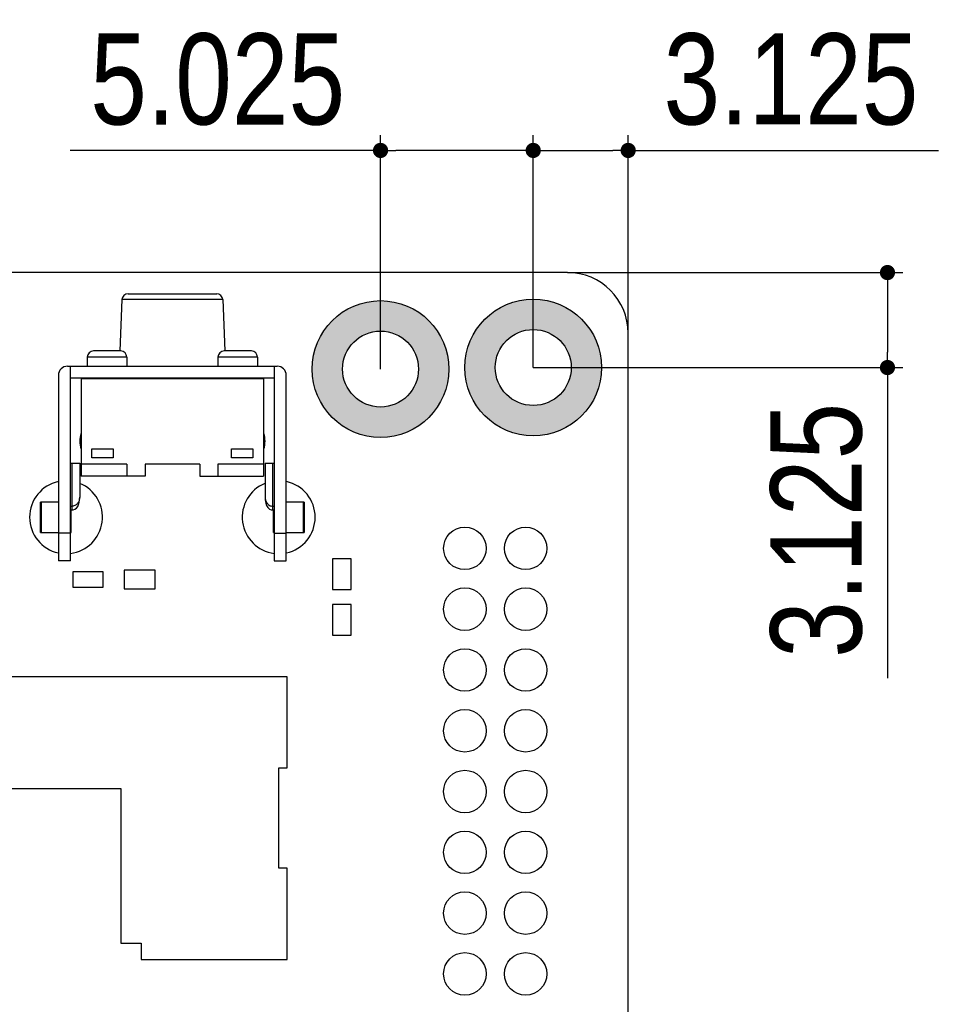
# Model space of a CAD drawing. Header units: millimetres. Extents: x 440 to 595, y -43 to 361.
# Tile 47 of 47: x 558 to 588, y 329 to 361. Entities that reach past the tile are written whole.
import ezdxf

# ---------------------------------------------------------------- set-up
doc = ezdxf.new("R2010")
doc.units = ezdxf.units.MM
doc.header["$LTSCALE"] = 16.335
doc.header["$PDMODE"] = 3
doc.header["$PDSIZE"] = 8
doc.layers.get('0').update_dxf_attribs({"linetype": 'CONTINUOUS'})
doc.layers.get('Defpoints').update_dxf_attribs({"linetype": 'CONTINUOUS'})
doc.layers.add('01 实线', color=7, linetype='CONTINUOUS')
doc.styles.add('Font_1_Times New Roman', font='times.ttf', dxfattribs={"width": 0.8})
doc.styles.add('Font_2_Arial', font='arial.ttf', dxfattribs={"width": 0.8})
doc.dimstyles.new('Dim._1_spot', dxfattribs={"dimtxt": 3, "dimasz": 0.5, "dimexe": 0.5, "dimexo": 0, "dimgap": 0.8, "dimtad": 1, "dimdec": 3, "dimzin": 9, "dimdsep": 46, "dimtxsty": 'Font_1_Times New Roman', "dimblk": 'DOT', "dimcen": 0.1, "dimclrd": 256, "dimclre": 256, "dimclrt": 256, "dimadec": 0, "dimazin": 0, "dimtp": 0.1, "dimtm": 0.1, "dimtfac": 1, "dimtdec": 3, "dimtmove": 0, "dimatfit": 3, "dimfxl": 0, "dimtolj": 1, "dimlwd": -1, "dimlwe": -1, "dimarcsym": 0})

# ---------------------------------------------------------------- blocks, each defined once
blk = doc.blocks.new('_Dot')
at = {"color": 0, "linetype": 'ByBlock', "lineweight": -2}
blk.add_line((-0.5, 0), (-1, 0), dxfattribs=at)
at = {"color": 0, "linetype": 'ByBlock', "const_width": 0.5}
blk.add_lwpolyline([(-0.25, 0, 1), (0.25, 0, 1)], format="xyb", close=True, dxfattribs=at)
blk = doc.blocks.new('*D5')
at = {"layer": '01 实线'}
for p, q in [((569.772, 349.462), (569.772, 357.154)), ((574.797, 349.512), (574.797, 357.154)), ((569.772, 356.654), (559.555, 356.654)), ((574.297, 356.654), (570.272, 356.654))]:
    blk.add_line(p, q, dxfattribs=at)
at = {"layer": 'Defpoints', "color": 0}
for p in [(569.772, 356.654), (569.772, 349.462), (574.797, 349.512)]:
    blk.add_point(p, dxfattribs=at)
at = {"layer": '01 实线', "xscale": 0.5, "yscale": 0.5, "zscale": 0.5, "rotation": 180}
blk.add_blockref('_Dot', (569.772, 356.654), dxfattribs=at)
at = {"layer": '01 实线', "xscale": 0.5, "yscale": 0.5, "zscale": 0.5}
blk.add_blockref('_Dot', (574.797, 356.654), dxfattribs=at)
at = {"layer": '01 实线', "insert": (564.413, 358.986), "char_height": 3, "attachment_point": 5, "style": 'Font_2_Arial'}
blk.add_mtext('\\A1;5.025', dxfattribs=at)
blk = doc.blocks.new('*D6')
at = {"layer": '01 实线'}
for p, q in [((574.797, 349.512), (574.797, 357.154)), ((577.922, 350.637), (577.922, 357.154)), ((575.297, 356.654), (577.422, 356.654)), ((577.922, 356.654), (588.137, 356.654))]:
    blk.add_line(p, q, dxfattribs=at)
at = {"layer": 'Defpoints', "color": 0}
for p in [(577.922, 356.654), (577.922, 350.637), (574.797, 349.512)]:
    blk.add_point(p, dxfattribs=at)
at = {"layer": '01 实线', "xscale": 0.5, "yscale": 0.5, "zscale": 0.5, "rotation": 180}
blk.add_blockref('_Dot', (574.797, 356.654), dxfattribs=at)
at = {"layer": '01 实线', "xscale": 0.5, "yscale": 0.5, "zscale": 0.5}
blk.add_blockref('_Dot', (577.922, 356.654), dxfattribs=at)
at = {"layer": '01 实线', "insert": (583.279, 358.987), "char_height": 3, "attachment_point": 5, "style": 'Font_2_Arial'}
blk.add_mtext('\\A1;3.125', dxfattribs=at)
blk = doc.blocks.new('*D7')
at = {"layer": '01 实线'}
for p, q in [((575.922, 352.637), (586.955, 352.637)), ((586.455, 352.137), (586.455, 350.012)), ((574.797, 349.512), (586.955, 349.512)), ((586.455, 349.512), (586.455, 339.297))]:
    blk.add_line(p, q, dxfattribs=at)
at = {"layer": 'Defpoints', "color": 0}
for p in [(575.922, 352.637), (574.797, 349.512), (586.455, 349.512)]:
    blk.add_point(p, dxfattribs=at)
at = {"layer": '01 实线', "xscale": 0.5, "yscale": 0.5, "zscale": 0.5}
for p, rotation in [((586.455, 352.637), 90), ((586.455, 349.512), 270)]:
    blk.add_blockref('_Dot', p, dxfattribs=dict(at, rotation=rotation))
at = {"layer": '01 实线', "insert": (584.122, 344.155), "char_height": 3, "attachment_point": 5, "rotation": 90, "style": 'Font_2_Arial'}
blk.add_mtext('\\A1;3.125', dxfattribs=at)

msp = doc.modelspace()

# ---------------------------------------------------------------- hatches: boundary and pattern name
at = {"layer": '01 实线'}
h = msp.add_hatch(color=256, dxfattribs=at)
h.dxf.hatch_style = 1
h.paths.add_polyline_path([(572.0216, 349.4621, 1), (567.5216, 349.4621, 1)])
h.paths.add_polyline_path([(571.0216, 349.4621, 1), (568.5216, 349.4621, 1)], flags=16)
h = msp.add_hatch(color=256, dxfattribs=at)
h.dxf.hatch_style = 1
h.paths.add_polyline_path([(577.0466, 349.5121, 1), (572.5466, 349.5121, 1)])
h.paths.add_polyline_path([(576.0466, 349.5121, 1), (573.5466, 349.5121, 1)], flags=16)

# ---------------------------------------------------------------- linework, layer by layer
at = {"layer": '01 实线', "linetype": 'Continuous'}
for p, q in [((575.9216, 352.6371), (459.9216, 352.6371)), ((561.4634, 351.9371), (564.3798, 351.9371)), ((561.2636, 351.7455), (561.1926, 350.0571)), ((564.5797, 351.7455), (561.2636, 351.7455)), ((564.5797, 351.7455), (564.6506, 350.0571)), ((577.9216, 254.6371), (577.9216, 350.6371)), ((560.1216, 349.8571), (560.1216, 349.5571)), ((561.4216, 349.8571), (560.1216, 349.8571)), ((561.2216, 350.0571), (560.3216, 350.0571)), ((561.4216, 349.8571), (561.4216, 349.5571)), ((564.4216, 349.8571), (564.4216, 349.5571)), ((565.7216, 349.8571), (564.4216, 349.8571)), ((565.5216, 350.0571), (564.6216, 350.0571)), ((565.7216, 349.8571), (565.7216, 349.5571)), ((559.4716, 349.5571), (566.3716, 349.5571)), ((559.5716, 343.1547), (559.5716, 349.5571)), ((566.2716, 349.5571), (566.2716, 343.1547)), ((559.1716, 349.2571), (559.1716, 343.1547)), ((566.6716, 343.1547), (566.6716, 349.2571)), ((566.2716, 349.1571), (559.5716, 349.1571)), ((559.9216, 349.1371), (559.9216, 345.9371)), ((565.9216, 349.1371), (559.9216, 349.1371)), ((565.9216, 349.1371), (565.9216, 345.9371)), ((560.2748, 346.5371), (560.2748, 346.8371)), ((560.2748, 346.8371), (560.9748, 346.8371)), ((560.9748, 346.8371), (560.9748, 346.5371)), ((564.8684, 346.5371), (564.8684, 346.8371)), ((564.8684, 346.8371), (565.5684, 346.8371)), ((565.5684, 346.8371), (565.5684, 346.5371)), ((559.5716, 346.3602), (559.8716, 346.3602)), ((559.6216, 344.8247), (559.6216, 346.3602)), ((559.8716, 346.3602), (559.8716, 345.2516)), ((561.4216, 346.3371), (559.9216, 346.3371)), ((560.9748, 346.5371), (560.2748, 346.5371)), ((561.4216, 346.3371), (561.4216, 345.9371)), ((562.0216, 346.3371), (562.0216, 345.9371)), ((563.8216, 346.3371), (562.0216, 346.3371)), ((563.8216, 346.3371), (563.8216, 345.9371)), ((564.4216, 346.3371), (564.4216, 345.9371)), ((565.9216, 346.3371), (564.4216, 346.3371)), ((565.5684, 346.5371), (564.8684, 346.5371)), ((565.9716, 346.3602), (565.9716, 345.2524)), ((565.9716, 346.3602), (566.2716, 346.3602)), ((566.2216, 346.3602), (566.2216, 344.8247)), ((562.0216, 345.9371), (559.9216, 345.9371)), ((563.8216, 345.9371), (565.9216, 345.9371)), ((558.5802, 344.0871), (558.5802, 345.0871)), ((559.1716, 345.0871), (558.5803, 345.0871)), ((558.6037, 345.0871), (558.6037, 344.0871)), ((567.263, 345.0871), (566.6716, 345.0871)), ((567.2396, 344.0871), (567.2396, 345.0871)), ((567.263, 345.0871), (567.263, 344.0871)), ((559.5716, 344.948), (559.6216, 344.948)), ((559.5716, 344.8247), (559.6216, 344.8247)), ((559.5782, 344.0871), (559.5782, 344.8247)), ((559.5906, 344.0871), (559.5906, 344.8247)), ((566.2216, 344.948), (566.2716, 344.948)), ((566.2216, 344.8247), (566.2716, 344.8247)), ((566.2526, 344.0871), (566.2526, 344.8247)), ((566.265, 344.8247), (566.265, 344.0871)), ((558.5803, 344.0871), (559.1716, 344.0871)), ((559.5716, 344.0571), (559.1716, 344.0571)), ((559.5716, 344.0871), (559.5906, 344.0871)), ((566.2526, 344.0871), (566.2716, 344.0871)), ((566.2716, 344.0571), (566.6716, 344.0571)), ((566.6716, 344.0871), (567.263, 344.0871)), ((559.5716, 343.1547), (559.1716, 343.1547)), ((566.2716, 343.1547), (566.6716, 343.1547)), ((568.8041, 343.2196), (568.1891, 343.2196)), ((568.1891, 343.2196), (568.1891, 342.2046)), ((568.8041, 342.2046), (568.8041, 343.2196)), ((559.6466, 342.7871), (559.6466, 342.2871)), ((560.6466, 342.7871), (559.6466, 342.7871)), ((560.6466, 342.2871), (560.6466, 342.7871)), ((562.3541, 342.8446), (561.3391, 342.8446)), ((561.3391, 342.8446), (561.3391, 342.2296)), ((562.3541, 342.2296), (562.3541, 342.8446)), ((559.6466, 342.2871), (560.6466, 342.2871)), ((561.3391, 342.2296), (562.3541, 342.2296)), ((568.1891, 342.2046), (568.8041, 342.2046)), ((568.8041, 341.7196), (568.1891, 341.7196)), ((568.1891, 341.7196), (568.1891, 340.7046)), ((568.8041, 340.7046), (568.8041, 341.7196)), ((568.1891, 340.7046), (568.8041, 340.7046)), ((566.6966, 339.3371), (537.6966, 339.3371)), ((566.6966, 336.3371), (566.6966, 339.3371)), ((566.4216, 336.3371), (566.6966, 336.3371)), ((566.4216, 333.0371), (566.4216, 336.3371)), ((543.1716, 335.6671), (561.2216, 335.6671)), ((561.2216, 335.6671), (561.2216, 330.5771)), ((566.6966, 333.0371), (566.4216, 333.0371)), ((566.6966, 330.0371), (566.6966, 333.0371)), ((561.2216, 330.5771), (561.8966, 330.5771)), ((561.8966, 330.5771), (561.8966, 330.0371)), ((561.8966, 330.0371), (566.6966, 330.0371))]:
    msp.add_line(p, q, dxfattribs=at)
for points in [[(559.6216, 344.8247), (559.6599, 344.8284), (559.7169, 344.849), (559.7681, 344.8877), (559.8073, 344.9398), (559.8362, 345.0043), (559.8565, 345.0823), (559.8685, 345.1732), (559.8716, 345.2517)], [(565.9716, 345.2514), (565.9761, 345.1569), (565.9928, 345.0539), (566.0208, 344.9694), (566.0609, 344.9036), (566.1129, 344.8569), (566.1719, 344.831), (566.2216, 344.8247)]]:
    msp.add_lwpolyline(points, dxfattribs=at)
at = {"layer": '01 实线'}
for centre, radius in [((569.7716, 349.4621), 2.25), ((574.7966, 349.5121), 2.25), ((569.7716, 349.4621), 1.25), ((574.7966, 349.5121), 1.25)]:
    msp.add_circle(centre, radius, dxfattribs=at)
at = {"layer": '01 实线', "linetype": 'Continuous'}
for centre in [(572.5466, 343.5621), (574.5466, 343.5621), (572.5466, 341.5621), (574.5466, 341.5621), (572.5466, 339.5621), (574.5466, 339.5621), (572.5466, 337.5621), (574.5466, 337.5621), (572.5466, 335.5621), (574.5466, 335.5621), (572.5466, 333.5621), (574.5466, 333.5621), (572.5466, 331.5621), (574.5466, 331.5621), (572.5466, 329.5621), (574.5466, 329.5621)]:
    msp.add_circle(centre, 0.7, dxfattribs=at)
for centre, radius, start, end in [((575.9216, 350.6371), 2, 0, 90), ((561.4634, 351.7371), 0.2, 90, 177.59403), ((564.3798, 351.7371), 0.2, 2.40597, 90), ((560.3216, 349.8571), 0.2, 90, 180), ((561.2216, 349.8571), 0.2, 0, 90), ((564.6216, 349.8571), 0.2, 90, 180), ((565.5216, 349.8571), 0.2, 0, 90), ((559.4716, 349.2571), 0.3, 90, 180), ((566.3716, 349.2571), 0.3, 0, 90), ((560.6716, 347.0871), 0.8, 161.42674, 198.57326), ((565.1716, 347.0871), 0.8, 341.42674, 18.57326), ((559.4216, 344.5871), 1.2, 102.09523, 257.90477), ((559.4216, 344.5871), 1.2, 277.23378, 67.63774), ((566.4216, 344.5871), 1.2, 112.36226, 262.76622), ((566.4216, 344.5871), 1.2, 282.09523, 77.90477)]:
    msp.add_arc(centre, radius, start, end, dxfattribs=at)
for points, knots in [([(559.8716, 345.2516), (559.8715, 345.2183), (559.8622, 345.1504), (559.819, 345.054), (559.7534, 344.9873), (559.6829, 344.9543), (559.6422, 344.948), (559.6216, 344.948)], [0, 0, 0, 0, 0.230313, 0.4672748, 0.720314, 0.8573539, 1, 1, 1, 1]), ([(565.9716, 345.2524), (565.9716, 345.2179), (565.9814, 345.1479), (566.0267, 345.0501), (566.0937, 344.9845), (566.1632, 344.9537), (566.2021, 344.948), (566.2216, 344.948)], [0, 0, 0, 0, 0.2380821, 0.4805891, 0.7329122, 0.8651418, 1, 1, 1, 1])]:
    msp.add_open_spline(points, degree=3, knots=knots, dxfattribs=at)

# ---------------------------------------------------------------- dimensions: what is measured, and where the dimension line sits
at = {"layer": '01 实线'}
for base, p2, picture, middle in [((569.7716, 356.6542), (569.7716, 349.4621), '*D5', (564.4132, 358.9859)), ((577.9216, 356.6542), (577.9216, 350.6371), '*D6', (583.2792, 358.9869))]:
    dim = msp.add_linear_dim(base=base, p1=(574.7966, 349.5121), p2=p2, dimstyle='Dim._1_spot', override={"dimtxsty": 'Font_2_Arial'}, dxfattribs=at)
    dim.commit()
    dim.dimension.update_dxf_attribs({"geometry": picture, "text_midpoint": middle})
dim = msp.add_linear_dim(base=(586.4548, 349.5121), p1=(575.9216, 352.6371), p2=(574.7966, 349.5121), angle=90, dimstyle='Dim._1_spot', override={"dimtxsty": 'Font_2_Arial'}, dxfattribs=at)
dim.commit()
dim.dimension.update_dxf_attribs({"geometry": '*D7', "text_midpoint": (584.122, 344.1545)})

doc.saveas('drawing.dxf')
